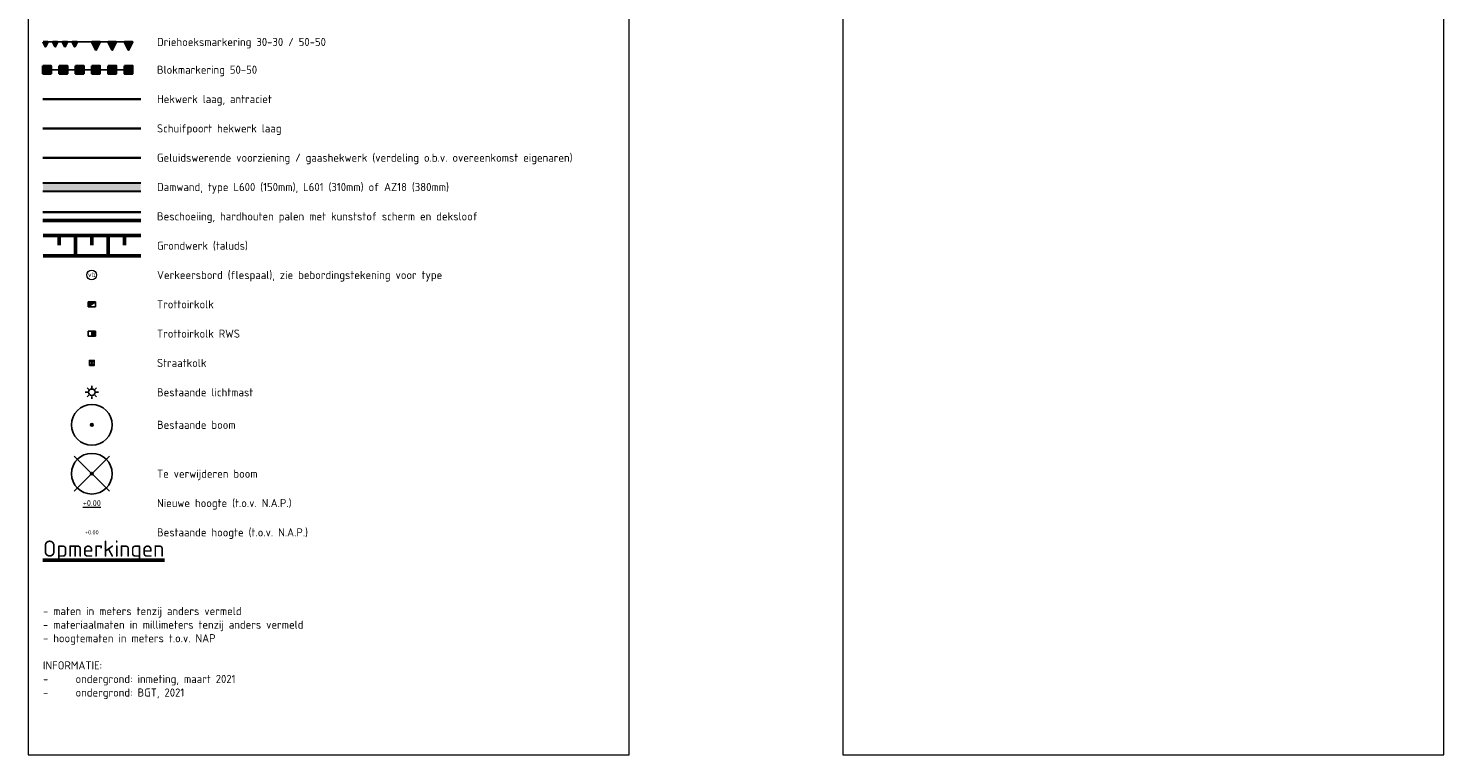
# Model space of a CAD drawing. Header units: metres. Extents: x 115632 to 117830, y 479690 to 480411.
# Tile 3 of 20: x 115632 to 115719, y 480235 to 480280. Entities that reach past the tile are written whole.
import ezdxf
from ezdxf.enums import TextEntityAlignment as Align

# ---------------------------------------------------------------- set-up
doc = ezdxf.new("R2010")
doc.units = ezdxf.units.M
doc.linetypes.add('KL-OVERIG', pattern=[4.1, 0.1, 4])
doc.layers.get('Defpoints').update_dxf_attribs({"lineweight": 18})
for name, color, linetype, lineweight in [('B-WE-GR-BOOM-S', 90, 'Continuous', 25), ('N-WE-GK-BESCHOEIING_DAMWAND-GD', 130, 'GK-BESCHOEIING', 50), ('N-WE-GW-GRONDWERKLIJN-G', 90, 'Continuous', 50), ('N-WE-GW-TALUD-G', 90, 'Continuous', 35), ('N-WE-IE-MEUBILAIR_WEGMEUBILAIR_PAAL-S', 7, 'Continuous', 25), ('N-WE-IE-TERREINAFSCHEIDING_KUNSTMATIG_HEKWERK-G', 20, 'IE-TERREINAFSCHEIDING-KUNSTMATIG', 35), ('N-WE-IE-TERREINAFSCHEIDING_KUNSTMATIG_RASTERHEKWERK-G', 20, 'IE-TERREINAFSCHEIDING-KUNSTMATIG-OPEN', 35), ('N-WE-IE-TERREINAFSCHEIDING_NATUURLIJK-G', 60, 'IE-TERREINAFSCHEIDING-NATUURLIJK', 35), ('N-WE-KL-ET_LS_OV_LICHTMAST-S', 190, 'Continuous', 25), ('N-WE-KW-KUNSTWERK_KEERCONSTRUCTIE-A', 251, 'Continuous', 30), ('N-WE-KW-KUNSTWERK_KEERCONSTRUCTIE-G', 5, 'Continuous', 30), ('N-WE-RI-HWA_KOLK-S', 150, 'Continuous', 25), ('N-WE-VH-HOOGTELABEL-T18', 2, 'Continuous', 18), ('N-WE-VW-MARKERING-G', 7, 'Continuous', 35), ('V-WE-GR-BOOM-S', 253, 'Continuous', 25), ('X-XX-AL-T25', 7, 'Continuous', 25), ('X-XX-AL-T50', 7, 'Continuous', 50)]:
    doc.layers.add(name, color=color, linetype=linetype, lineweight=lineweight)
doc.layers.add('N-WE-VW-MARKERING_BACKUP', color=142, linetype='Continuous', plot=False)
for name, color, linetype in [('N-WE-VW-MARKERING_DWARS_DRIEHOEK_3030-A', 7, 'Continuous'), ('N-WE-VW-MARKERING_DWARS_DRIEHOEK_5050-A', 7, 'Continuous'), ('N-WE-VW-MARKERING_DWARS_OVERSTEEK_BLOKSTREEP50-A', 7, 'Continuous')]:
    doc.layers.add(name, color=color, linetype=linetype)
doc.styles.add('NLCS-ISO', font='NLCS-ISO.ttf')
doc.styles.add('NLCS-ISO-M200-T18', font='NLCS-ISO.ttf', dxfattribs={"height": 0.36})
doc.linetypes.add('GK-BESCHOEIING', pattern='A,30,-5,[1,NLCS.SHX,S=1,R=0,X=0,Y=0],-5', length=40)
doc.linetypes.add('IE-TERREINAFSCHEIDING-KUNSTMATIG', pattern='A,4,[82,NLCS.SHX,S=0.75,R=90,X=0,Y=0],4,-2', length=10)
doc.linetypes.add('IE-TERREINAFSCHEIDING-KUNSTMATIG-OPEN', pattern='A,7,-1.5,[67,NLCS.SHX,S=0.75,R=0,X=0,Y=0],-1.5', length=10)
doc.linetypes.add('IE-TERREINAFSCHEIDING-NATUURLIJK', pattern='A,4,[67,NLCS.shx,S=0.75,R=45,X=0,Y=0],4,-1.5', length=9.5)

# ---------------------------------------------------------------- blocks, each defined once
blk = doc.blocks.new('N-SRI-KOLK_TROTTOIR-SO')
blk.add_hatch(color=256).paths.add_polyline_path([(1.125, 1.5), (-1.125, 1.5), (-1.125, 0)])
blk.add_line((-1.125, 0), (1.125, 1.5))
at = {"flags": 128}
blk.add_lwpolyline([(-1.125, 0), (1.125, 0), (1.125, 1.5), (-1.125, 1.5)], close=True, dxfattribs=at)
blk = doc.blocks.new('N-SRI-KOLK_RWS-SO')
at = {"ltscale": 0.1}
blk.add_hatch(color=256, dxfattribs=at).paths.add_polyline_path([(0, 0), (1.125, 0), (1.125, 1.5), (0, 1.5)])
blk.add_line((0, 0), (0, 1.5), dxfattribs=at)
at = {"flags": 128}
blk.add_lwpolyline([(-1.125, 0), (1.125, 0), (1.125, 1.5), (-1.125, 1.5)], close=True, dxfattribs=at)
at = {"ltscale": 0.1, "flags": 128}
blk.add_lwpolyline([(0, 0), (1.125, 0), (1.125, 1.5), (0, 1.5)], close=True, dxfattribs=at)
blk = doc.blocks.new('N-SRI-KOLK_STRAAT_300X300-SO')
h = blk.add_hatch(color=256)
h.dxf.hatch_style = 1
h.paths.add_polyline_path([(0.75, 1.5), (-0.75, 1.5), (0, 0.75)])
h.paths.add_polyline_path([(0, 0.75), (-0.75, 0), (0.75, 0)])
for p, q in [((-0.75, 0), (0.75, 1.5)), ((0.75, 0), (-0.75, 1.5))]:
    blk.add_line(p, q)
at = {"flags": 128}
blk.add_lwpolyline([(-0.75, 0), (0.75, 0), (0.75, 1.5), (-0.75, 1.5)], close=True, dxfattribs=at)
blk = doc.blocks.new('SKL-ET_OV_LICHTMAST-SO')
for points in [[(-1.25, 0), (-2, 0)], [(-1.41, 1.41), (-0.88, 0.88)], [(0, 2), (0, 1.25)], [(0.88, 0.88), (1.41, 1.41)], [(2, 0), (1.25, 0)], [(-1.41, -1.41), (-0.88, -0.88)], [(0, -1.25), (0, -2)], [(0.88, -0.88), (1.41, -1.41)]]:
    blk.add_lwpolyline(points)
blk.add_circle((0, 0), 1)
blk = doc.blocks.new('V-SGR-BOOM_01')
at = {"ltscale": 0.1}
h = blk.add_hatch(color=256, dxfattribs=at)
edge = h.paths.add_edge_path()
edge.add_arc((0, 0), 0.15, 0, 360)
at = {"color": 1, "lineweight": -3}
for p, q in [((-2.15, 2.15), (2.15, -2.15)), ((2.15, 2.15), (-2.15, -2.15))]:
    blk.add_line(p, q, dxfattribs=at)
for radius in [2.5, 0.045]:
    blk.add_circle((0, 0), radius)
at = {"ltscale": 0.1}
blk.add_circle((0, 0), 0.15, dxfattribs=at)
blk = doc.blocks.new('SGR-BOOM_01')
at = {"ltscale": 0.1}
h = blk.add_hatch(color=256, dxfattribs=at)
edge = h.paths.add_edge_path()
edge.add_arc((0, 0), 0.15, 0, 360)
for radius in [2.5, 0.045]:
    blk.add_circle((0, 0), radius)
blk.add_circle((0, 0), 0.15, dxfattribs=at)
blk = doc.blocks.new('SIE-WEG_PAAL_VERKEERSBORD-SO')
at = {"color": 0, "linetype": 'ByBlock', "lineweight": 18}
blk.add_circle((0, 0), 1.5, dxfattribs=at)
at = {"color": 0, "linetype": 'ByBlock', "lineweight": 18, "style": 'NLCS-ISO'}
blk.add_text('vb', height=1.5, dxfattribs=at).set_placement((0, 0.13), align=Align.MIDDLE_CENTER)

msp = doc.modelspace()

# ---------------------------------------------------------------- hatches: boundary and pattern name
at = {"layer": 'N-WE-KW-KUNSTWERK_KEERCONSTRUCTIE-A'}
h = msp.add_hatch(color=256, dxfattribs=at)
h.dxf.hatch_style = 1
h.paths.add_polyline_path([(115633.232, 480270.322), (115639.229, 480270.322), (115639.229, 480269.822), (115633.232, 480269.822)])
at = {"layer": 'N-WE-VW-MARKERING_DWARS_DRIEHOEK_3030-A'}
h = msp.add_hatch(color=256, dxfattribs=at)
h.dxf.hatch_style = 1
h.paths.add_polyline_path([(115633.232, 480278.979), (115633.532, 480278.979), (115633.382, 480278.679)])
h = msp.add_hatch(color=256, dxfattribs=at)
h.dxf.hatch_style = 1
h.paths.add_polyline_path([(115633.832, 480278.979), (115634.132, 480278.979), (115633.982, 480278.679)])
h = msp.add_hatch(color=256, dxfattribs=at)
h.dxf.hatch_style = 1
h.paths.add_polyline_path([(115634.432, 480278.979), (115634.732, 480278.979), (115634.582, 480278.679)])
h = msp.add_hatch(color=256, dxfattribs=at)
h.dxf.hatch_style = 1
h.paths.add_polyline_path([(115635.032, 480278.979), (115635.332, 480278.979), (115635.182, 480278.679)])
at = {"layer": 'N-WE-VW-MARKERING_DWARS_DRIEHOEK_5050-A'}
h = msp.add_hatch(color=256, dxfattribs=at)
h.dxf.hatch_style = 1
h.paths.add_polyline_path([(115636.232, 480278.979), (115636.732, 480278.979), (115636.482, 480278.479)])
h = msp.add_hatch(color=256, dxfattribs=at)
h.dxf.hatch_style = 1
h.paths.add_polyline_path([(115637.232, 480278.979), (115637.732, 480278.979), (115637.482, 480278.479)])
h = msp.add_hatch(color=256, dxfattribs=at)
h.dxf.hatch_style = 1
h.paths.add_polyline_path([(115638.232, 480278.979), (115638.732, 480278.979), (115638.482, 480278.479)])
at = {"layer": 'N-WE-VW-MARKERING_DWARS_OVERSTEEK_BLOKSTREEP50-A'}
h = msp.add_hatch(color=256, dxfattribs=at)
h.dxf.hatch_style = 1
h.paths.add_polyline_path([(115633.23, 480277.522), (115633.23, 480277.022), (115633.73, 480277.022), (115633.73, 480277.522)])
h = msp.add_hatch(color=256, dxfattribs=at)
h.dxf.hatch_style = 1
h.paths.add_polyline_path([(115634.23, 480277.522), (115634.23, 480277.022), (115634.73, 480277.022), (115634.73, 480277.522)])
h = msp.add_hatch(color=256, dxfattribs=at)
h.dxf.hatch_style = 1
h.paths.add_polyline_path([(115635.23, 480277.522), (115635.23, 480277.022), (115635.73, 480277.022), (115635.73, 480277.522)])
h = msp.add_hatch(color=256, dxfattribs=at)
h.dxf.hatch_style = 1
h.paths.add_polyline_path([(115636.23, 480277.522), (115636.23, 480277.022), (115636.73, 480277.022), (115636.73, 480277.522)])
h = msp.add_hatch(color=256, dxfattribs=at)
h.dxf.hatch_style = 1
h.paths.add_polyline_path([(115637.23, 480277.522), (115637.23, 480277.022), (115637.73, 480277.022), (115637.73, 480277.522)])
h = msp.add_hatch(color=256, dxfattribs=at)
h.dxf.hatch_style = 1
h.paths.add_polyline_path([(115638.23, 480277.522), (115638.23, 480277.022), (115638.73, 480277.022), (115638.73, 480277.522)])

# ---------------------------------------------------------------- linework, layer by layer
at = {"layer": 'Defpoints'}
for points in [[(115632.33, 480235.222), (115669.23, 480235.222), (115669.23, 480357.322), (115632.33, 480357.322)], [(115682.33, 480235.222), (115719.23, 480235.222), (115719.23, 480357.322), (115682.33, 480357.322)]]:
    msp.add_lwpolyline(points, close=True, dxfattribs=at)
at = {"layer": 'N-WE-GK-BESCHOEIING_DAMWAND-GD', "ltscale": 0.1, "flags": 128}
msp.add_lwpolyline([(115633.23, 480268.022), (115639.229, 480268.022)], dxfattribs=at)
at = {"layer": 'N-WE-GW-GRONDWERKLIJN-G'}
for points in [[(115633.233, 480267.097), (115639.23, 480267.097)], [(115634.233, 480267.097), (115634.233, 480266.494)], [(115635.233, 480267.097), (115635.233, 480265.847)], [(115636.233, 480267.097), (115636.233, 480266.494)], [(115637.233, 480267.097), (115637.23, 480265.847)], [(115638.233, 480267.097), (115638.233, 480266.494)], [(115633.233, 480265.847), (115639.23, 480265.847)]]:
    msp.add_lwpolyline(points, dxfattribs=at)
at = {"layer": 'N-WE-GW-TALUD-G', "flags": 128}
msp.add_lwpolyline([(115633.23, 480268.522), (115639.229, 480268.522)], dxfattribs=at)
at = {"layer": 'N-WE-IE-TERREINAFSCHEIDING_KUNSTMATIG_HEKWERK-G'}
msp.add_lwpolyline([(115633.23, 480275.472), (115639.23, 480275.472)], dxfattribs=at)
at = {"layer": 'N-WE-IE-TERREINAFSCHEIDING_KUNSTMATIG_RASTERHEKWERK-G', "ltscale": 0.5, "flags": 128}
msp.add_lwpolyline([(115633.23, 480273.672), (115639.229, 480273.672)], dxfattribs=at)
at = {"layer": 'N-WE-IE-TERREINAFSCHEIDING_NATUURLIJK-G', "ltscale": 0.5, "flags": 128}
msp.add_lwpolyline([(115633.23, 480271.872), (115639.229, 480271.872)], dxfattribs=at)
at = {"layer": 'N-WE-KW-KUNSTWERK_KEERCONSTRUCTIE-G', "color": 5, "flags": 128}
for points in [[(115633.23, 480270.322), (115639.229, 480270.322)], [(115633.23, 480269.822), (115639.229, 480269.822)]]:
    msp.add_lwpolyline(points, dxfattribs=at)
at = {"layer": 'N-WE-VW-MARKERING-G'}
for points in [[(115633.232, 480278.979), (115633.532, 480278.979), (115633.382, 480278.679)], [(115633.832, 480278.979), (115634.132, 480278.979), (115633.982, 480278.679)], [(115634.432, 480278.979), (115634.732, 480278.979), (115634.582, 480278.679)], [(115635.032, 480278.979), (115635.332, 480278.979), (115635.182, 480278.679)], [(115636.232, 480278.979), (115636.732, 480278.979), (115636.482, 480278.479)], [(115637.232, 480278.979), (115637.732, 480278.979), (115637.482, 480278.479)], [(115638.232, 480278.979), (115638.732, 480278.979), (115638.482, 480278.479)], [(115633.23, 480277.522), (115633.23, 480277.022), (115633.73, 480277.022), (115633.73, 480277.522)], [(115634.23, 480277.522), (115634.23, 480277.022), (115634.73, 480277.022), (115634.73, 480277.522)], [(115635.23, 480277.522), (115635.23, 480277.022), (115635.73, 480277.022), (115635.73, 480277.522)], [(115636.23, 480277.522), (115636.23, 480277.022), (115636.73, 480277.022), (115636.73, 480277.522)], [(115637.23, 480277.522), (115637.23, 480277.022), (115637.73, 480277.022), (115637.73, 480277.522)], [(115638.23, 480277.522), (115638.23, 480277.022), (115638.73, 480277.022), (115638.73, 480277.522)]]:
    msp.add_lwpolyline(points, close=True, dxfattribs=at)
at = {"layer": 'N-WE-VW-MARKERING_BACKUP'}
for points in [[(115633.232, 480278.979), (115635.732, 480278.979)], [(115635.732, 480278.979), (115638.232, 480278.979)], [(115633.23, 480277.272), (115638.23, 480277.272)]]:
    msp.add_lwpolyline(points, dxfattribs=at)

# ---------------------------------------------------------------- block references
at = {"layer": 'B-WE-GR-BOOM-S', "linetype": 'KL-OVERIG', "xscale": 0.5, "yscale": 0.5, "zscale": 0.5}
msp.add_blockref('SGR-BOOM_01', (115636.23, 480255.472), dxfattribs=at)
at = {"layer": 'N-WE-IE-MEUBILAIR_WEGMEUBILAIR_PAAL-S', "xscale": 0.2, "yscale": 0.2, "zscale": 0.2}
msp.add_blockref('SIE-WEG_PAAL_VERKEERSBORD-SO', (115636.224, 480264.672), dxfattribs=at)
at = {"layer": 'N-WE-KL-ET_LS_OV_LICHTMAST-S', "color": 7, "xscale": 0.2, "yscale": 0.2, "zscale": 0.2}
msp.add_blockref('SKL-ET_OV_LICHTMAST-SO', (115636.23, 480257.472), dxfattribs=at)
at = {"layer": 'N-WE-RI-HWA_KOLK-S', "xscale": 0.2, "yscale": 0.2, "zscale": 0.2}
for name, p in [('N-SRI-KOLK_TROTTOIR-SO', (115636.23, 480262.722)), ('N-SRI-KOLK_RWS-SO', (115636.23, 480260.922)), ('N-SRI-KOLK_STRAAT_300X300-SO', (115636.23, 480259.122))]:
    msp.add_blockref(name, p, dxfattribs=at)
at = {"layer": 'V-WE-GR-BOOM-S', "xscale": 0.5, "yscale": 0.5, "zscale": 0.5}
msp.add_blockref('V-SGR-BOOM_01', (115636.23, 480252.472), dxfattribs=at)

# ---------------------------------------------------------------- texts
at = {"layer": 'N-WE-VH-HOOGTELABEL-T18', "style": 'NLCS-ISO-M200-T18'}
msp.add_text('%%U+0.00', height=0.36, dxfattribs=at).set_placement((115636.23, 480250.672), align=Align.MIDDLE_CENTER)
at = {"layer": 'X-XX-AL-T25', "style": 'NLCS-ISO'}
for s, p in [('Driehoeksmarkering 30-30 / 50-50', (115640.231, 480278.979)), ('Blokmarkering 50-50', (115640.229, 480277.272)), ('Hekwerk laag, antraciet', (115640.231, 480275.472)), ('Schuifpoort hekwerk laag', (115640.23, 480273.672)), ('Geluidswerende voorziening / gaashekwerk (verdeling o.b.v. overeenkomst eigenaren)', (115640.23, 480271.872)), ('Damwand, type L600 (150mm), L601 (310mm) of AZ18 (380mm)', (115640.231, 480270.072)), ('Beschoeiing, hardhouten palen met kunststof scherm en deksloof', (115640.23, 480268.272)), ('Grondwerk (taluds)', (115640.231, 480266.472)), ('Verkeersbord (flespaal), zie bebordingstekening voor type', (115640.231, 480264.672)), ('Trottoirkolk', (115640.231, 480262.872)), ('Trottoirkolk RWS', (115640.231, 480261.072)), ('Straatkolk', (115640.231, 480259.272)), ('Bestaande lichtmast', (115640.231, 480257.472)), ('Bestaande boom', (115640.231, 480255.472)), ('Te verwijderen boom', (115640.231, 480252.472)), ('Nieuwe hoogte (t.o.v. N.A.P.)', (115640.231, 480250.672)), ('Bestaande hoogte (t.o.v. N.A.P.)', (115640.231, 480248.872))]:
    msp.add_text(s, height=0.5, dxfattribs=at).set_placement(p, align=Align.MIDDLE_LEFT)
at = {"layer": 'X-XX-AL-T25', "color": 253, "style": 'NLCS-ISO'}
msp.add_text('+0.00', height=0.25, dxfattribs=at).set_placement((115636.23, 480248.872), align=Align.MIDDLE_CENTER)
at = {"layer": 'X-XX-AL-T25', "insert": (115633.23, 480244.289), "char_height": 0.5, "attachment_point": 1, "style": 'NLCS-ISO'}
msp.add_mtext('- maten in meters tenzij anders vermeld\\P- materiaalmaten in millimeters tenzij anders vermeld\\P- hoogtematen in meters t.o.v. NAP\\P\\P{\\fNLCS-ISO|b0|i0|c0|p34;INFORMATIE:\\P-^Iondergrond: inmeting, maart 2021\\P-^Iondergrond: BGT, 2021}', dxfattribs=at)
at = {"layer": 'X-XX-AL-T50', "style": 'NLCS-ISO'}
msp.add_text('%%UOpmerkingen', height=1, dxfattribs=at).set_placement((115633.23, 480247.372))

doc.saveas('drawing.dxf')
